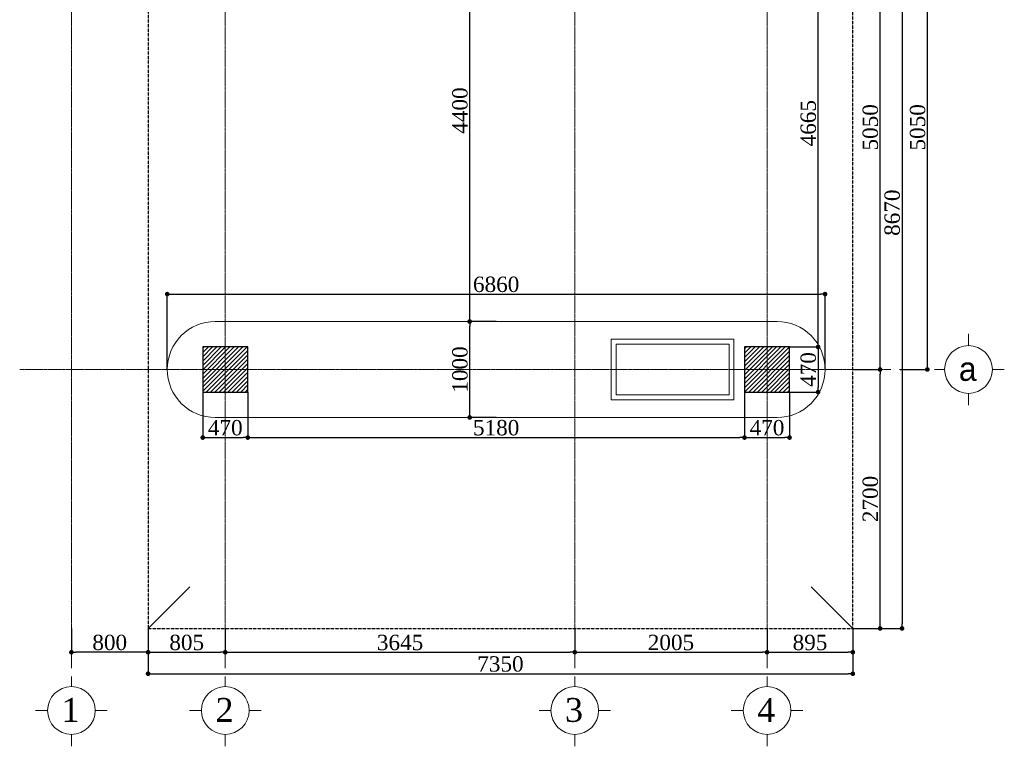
# Model space of a CAD drawing. Header units: millimetres. Extents: x -380439 to -318166, y -60353 to -34389.
# Tile 1 of 19: x -380007 to -369738, y -60353 to -52777. Entities that reach past the tile are written whole.
import ezdxf

# ---------------------------------------------------------------- set-up
doc = ezdxf.new("R2010")
doc.units = ezdxf.units.MM
for name, pattern in [('( Hidden )', [0.375, 0.25, -0.125]), ('CENTER2', [1.125, 0.75, -0.125, 0.125, -0.125]), ('HIDDEN-2-1', [3, 2, -1])]:
    doc.linetypes.add(name, pattern=pattern)
for name, color, linetype in [('002-SHT', 7, 'HIDDEN-2-1'), ('CARCEREBI', 7, 'Continuous'), ('ZOMEBI', 20, 'Continuous')]:
    doc.layers.add(name, color=color, linetype=linetype)
doc.styles.get("Standard").update_dxf_attribs({"font": 'times.ttf'})
doc.dimstyles.new('ZO M100 Ark', dxfattribs={"dimscale": 8, "dimtxt": 8, "dimasz": 3, "dimexe": 0.5, "dimexo": 0, "dimgap": 2, "dimtad": 1, "dimtoh": 1, "dimdec": 0, "dimlfac": 10, "dimzin": 9, "dimtxsty": 'Standard', "dimblk": 'OBLIQUE', "dimcen": 2.5085, "dimdle": 0.5, "dimclrd": 20, "dimclre": 20, "dimclrt": 20, "dimadec": 0, "dimazin": 0, "dimtfac": 1, "dimtdec": 0, "dimtofl": 0, "dimtmove": 0, "dimatfit": 3, "dimfxl": 1, "dimarcsym": 0})

# ---------------------------------------------------------------- blocks, each defined once
blk = doc.blocks.new('_Dot')
at = {"color": 0, "linetype": 'ByBlock', "lineweight": -2}
blk.add_line((-0.5, 0), (-1, 0), dxfattribs=at)
at = {"color": 0, "linetype": 'ByBlock', "lineweight": 40, "const_width": 0.5}
blk.add_lwpolyline([(-0.25, 0, 1), (0.25, 0, 1)], format="xyb", close=True, dxfattribs=at)
blk = doc.blocks.new('*D61')
at = {"layer": 'Defpoints', "color": 0, "lineweight": 30, "transparency": 16777216}
for p in [(-378668, -59124), (-377863, -59124), (-377863, -59372)]:
    blk.add_point(p, dxfattribs=at)
at = {"layer": 'ZOMEBI', "color": 5, "lineweight": -2, "transparency": 16777216}
for p, q in [((-378668, -59124), (-378668, -59392)), ((-377863, -59124), (-377863, -59392)), ((-378620, -59372), (-377911, -59372))]:
    blk.add_line(p, q, dxfattribs=at)
at = {"layer": 'ZOMEBI', "color": 5, "lineweight": -2, "transparency": 16777216, "xscale": 48, "yscale": 48, "zscale": 48, "rotation": 180}
blk.add_blockref('_Dot', (-378668, -59372), dxfattribs=at)
at = {"layer": 'ZOMEBI', "color": 5, "lineweight": -2, "transparency": 16777216, "xscale": 48, "yscale": 48, "zscale": 48}
blk.add_blockref('_Dot', (-377863, -59372), dxfattribs=at)
at = {"layer": 'ZOMEBI', "color": 5, "lineweight": 5, "transparency": 16777216, "insert": (-378265, -59271), "char_height": 160, "attachment_point": 5}
blk.add_mtext('805', dxfattribs=at)
blk = doc.blocks.new('*D62')
at = {"layer": 'Defpoints', "color": 0, "lineweight": 30, "transparency": 16777216}
for p in [(-377863, -59124), (-374218, -59124), (-374218, -59372)]:
    blk.add_point(p, dxfattribs=at)
at = {"layer": 'ZOMEBI', "color": 5, "lineweight": -2, "transparency": 16777216}
for p, q in [((-377863, -59124), (-377863, -59392)), ((-374218, -59124), (-374218, -59392)), ((-377815, -59372), (-374266, -59372))]:
    blk.add_line(p, q, dxfattribs=at)
at = {"layer": 'ZOMEBI', "color": 5, "lineweight": -2, "transparency": 16777216, "xscale": 48, "yscale": 48, "zscale": 48, "rotation": 180}
blk.add_blockref('_Dot', (-377863, -59372), dxfattribs=at)
at = {"layer": 'ZOMEBI', "color": 5, "lineweight": -2, "transparency": 16777216, "xscale": 48, "yscale": 48, "zscale": 48}
blk.add_blockref('_Dot', (-374218, -59372), dxfattribs=at)
at = {"layer": 'ZOMEBI', "color": 5, "lineweight": 5, "transparency": 16777216, "insert": (-376040, -59271), "char_height": 160, "attachment_point": 5}
blk.add_mtext('3645', dxfattribs=at)
blk = doc.blocks.new('*D63')
at = {"layer": 'Defpoints', "color": 0, "lineweight": 30, "transparency": 16777216}
for p in [(-374218, -59124), (-372213, -59124), (-372213, -59372)]:
    blk.add_point(p, dxfattribs=at)
at = {"layer": 'ZOMEBI', "color": 5, "lineweight": -2, "transparency": 16777216}
for p, q in [((-374218, -59124), (-374218, -59392)), ((-372213, -59124), (-372213, -59392)), ((-374170, -59372), (-372261, -59372))]:
    blk.add_line(p, q, dxfattribs=at)
at = {"layer": 'ZOMEBI', "color": 5, "lineweight": -2, "transparency": 16777216, "xscale": 48, "yscale": 48, "zscale": 48, "rotation": 180}
blk.add_blockref('_Dot', (-374218, -59372), dxfattribs=at)
at = {"layer": 'ZOMEBI', "color": 5, "lineweight": -2, "transparency": 16777216, "xscale": 48, "yscale": 48, "zscale": 48}
blk.add_blockref('_Dot', (-372213, -59372), dxfattribs=at)
at = {"layer": 'ZOMEBI', "color": 5, "lineweight": 5, "transparency": 16777216, "insert": (-373215, -59271), "char_height": 160, "attachment_point": 5}
blk.add_mtext('2005', dxfattribs=at)
blk = doc.blocks.new('*D64')
at = {"layer": 'Defpoints', "color": 0, "lineweight": 30, "transparency": 16777216}
for p in [(-372213, -59124), (-371318, -59124), (-371318, -59372)]:
    blk.add_point(p, dxfattribs=at)
at = {"layer": 'ZOMEBI', "color": 5, "lineweight": -2, "transparency": 16777216}
for p, q in [((-372213, -59124), (-372213, -59392)), ((-371318, -59124), (-371318, -59392)), ((-372165, -59372), (-371366, -59372))]:
    blk.add_line(p, q, dxfattribs=at)
at = {"layer": 'ZOMEBI', "color": 5, "lineweight": -2, "transparency": 16777216, "xscale": 48, "yscale": 48, "zscale": 48, "rotation": 180}
blk.add_blockref('_Dot', (-372213, -59372), dxfattribs=at)
at = {"layer": 'ZOMEBI', "color": 5, "lineweight": -2, "transparency": 16777216, "xscale": 48, "yscale": 48, "zscale": 48}
blk.add_blockref('_Dot', (-371318, -59372), dxfattribs=at)
at = {"layer": 'ZOMEBI', "color": 5, "lineweight": 5, "transparency": 16777216, "insert": (-371765, -59271), "char_height": 160, "attachment_point": 5}
blk.add_mtext('895', dxfattribs=at)
blk = doc.blocks.new('*D65')
at = {"layer": 'Defpoints', "color": 0, "lineweight": 30, "transparency": 16777216}
for p in [(-371318, -56424), (-371034, -56424), (-371318, -59124)]:
    blk.add_point(p, dxfattribs=at)
at = {"layer": 'ZOMEBI', "color": 5, "lineweight": -2, "transparency": 16777216}
for p, q in [((-371318, -56424), (-371014, -56424)), ((-371034, -59076), (-371034, -56472)), ((-371318, -59124), (-371014, -59124))]:
    blk.add_line(p, q, dxfattribs=at)
at = {"layer": 'ZOMEBI', "color": 5, "lineweight": -2, "transparency": 16777216, "xscale": 48, "yscale": 48, "zscale": 48}
for p, rotation in [((-371034, -56424), 90), ((-371034, -59124), 270)]:
    blk.add_blockref('_Dot', p, dxfattribs=dict(at, rotation=rotation))
at = {"layer": 'ZOMEBI', "color": 5, "lineweight": 5, "transparency": 16777216, "insert": (-371135, -57774), "char_height": 160, "attachment_point": 5, "rotation": 90}
blk.add_mtext('2700', dxfattribs=at)
blk = doc.blocks.new('*D66')
at = {"layer": 'Defpoints', "color": 0, "lineweight": 30, "transparency": 16777216}
for p in [(-371318, -51374), (-371034, -51374), (-371318, -56424)]:
    blk.add_point(p, dxfattribs=at)
at = {"layer": 'ZOMEBI', "color": 5, "lineweight": -2, "transparency": 16777216}
for p, q in [((-371318, -51374), (-371014, -51374)), ((-371034, -56376), (-371034, -51422)), ((-371318, -56424), (-371014, -56424))]:
    blk.add_line(p, q, dxfattribs=at)
at = {"layer": 'ZOMEBI', "color": 5, "lineweight": -2, "transparency": 16777216, "xscale": 48, "yscale": 48, "zscale": 48}
for p, rotation in [((-371034, -51374), 90), ((-371034, -56424), 270)]:
    blk.add_blockref('_Dot', p, dxfattribs=dict(at, rotation=rotation))
at = {"layer": 'ZOMEBI', "color": 5, "lineweight": 5, "transparency": 16777216, "insert": (-371135, -53899), "char_height": 160, "attachment_point": 5, "rotation": 90}
blk.add_mtext('5050', dxfattribs=at)
blk = doc.blocks.new('*D39')
at = {"layer": 'Defpoints', "color": 0, "lineweight": 30, "transparency": 16777216}
for p in [(-378668, -59348), (-371318, -59348), (-371318, -59596)]:
    blk.add_point(p, dxfattribs=at)
at = {"layer": 'ZOMEBI', "color": 5, "lineweight": -2, "transparency": 16777216}
for p, q in [((-378668, -59348), (-378668, -59616)), ((-371318, -59348), (-371318, -59616)), ((-378620, -59596), (-371366, -59596))]:
    blk.add_line(p, q, dxfattribs=at)
at = {"layer": 'ZOMEBI', "color": 5, "lineweight": -2, "transparency": 16777216, "xscale": 48, "yscale": 48, "zscale": 48, "rotation": 180}
blk.add_blockref('_Dot', (-378668, -59596), dxfattribs=at)
at = {"layer": 'ZOMEBI', "color": 5, "lineweight": -2, "transparency": 16777216, "xscale": 48, "yscale": 48, "zscale": 48}
blk.add_blockref('_Dot', (-371318, -59596), dxfattribs=at)
at = {"layer": 'ZOMEBI', "color": 5, "lineweight": 5, "transparency": 16777216, "insert": (-374993, -59495), "char_height": 160, "attachment_point": 5}
blk.add_mtext('7350', dxfattribs=at)
blk = doc.blocks.new('*D40')
at = {"layer": 'Defpoints', "color": 0, "lineweight": 30, "transparency": 16777216}
for p in [(-371094, -50454), (-371094, -59124), (-370805, -59124)]:
    blk.add_point(p, dxfattribs=at)
at = {"layer": 'ZOMEBI', "color": 5, "lineweight": -2, "transparency": 16777216}
for p, q in [((-371094, -50454), (-370785, -50454)), ((-370805, -50502), (-370805, -59076)), ((-371094, -59124), (-370785, -59124))]:
    blk.add_line(p, q, dxfattribs=at)
at = {"layer": 'ZOMEBI', "color": 5, "lineweight": -2, "transparency": 16777216, "xscale": 48, "yscale": 48, "zscale": 48}
for p, rotation in [((-370805, -50454), 90), ((-370805, -59124), 270)]:
    blk.add_blockref('_Dot', p, dxfattribs=dict(at, rotation=rotation))
at = {"layer": 'ZOMEBI', "color": 5, "lineweight": 5, "transparency": 16777216, "insert": (-370907, -54789), "char_height": 160, "attachment_point": 5, "rotation": 90}
blk.add_mtext('8670', dxfattribs=at)
blk = doc.blocks.new('*D41')
at = {"layer": 'Defpoints', "color": 0, "lineweight": 30, "transparency": 16777216}
for p in [(-379468, -59124), (-378668, -59124), (-379468, -59372)]:
    blk.add_point(p, dxfattribs=at)
at = {"layer": 'ZOMEBI', "color": 5, "lineweight": -2, "transparency": 16777216}
for p, q in [((-379468, -59124), (-379468, -59392)), ((-378668, -59124), (-378668, -59392)), ((-378716, -59372), (-379420, -59372))]:
    blk.add_line(p, q, dxfattribs=at)
at = {"layer": 'ZOMEBI', "color": 5, "lineweight": -2, "transparency": 16777216, "xscale": 48, "yscale": 48, "zscale": 48, "rotation": 180}
blk.add_blockref('_Dot', (-379468, -59372), dxfattribs=at)
at = {"layer": 'ZOMEBI', "color": 5, "lineweight": -2, "transparency": 16777216, "xscale": 48, "yscale": 48, "zscale": 48}
blk.add_blockref('_Dot', (-378668, -59372), dxfattribs=at)
at = {"layer": 'ZOMEBI', "color": 5, "lineweight": 5, "transparency": 16777216, "insert": (-379068, -59271), "char_height": 160, "attachment_point": 5}
blk.add_mtext('800', dxfattribs=at)
blk = doc.blocks.new('GERZI')
at = {"layer": 'CARCEREBI', "color": 5, "lineweight": 5}
for points in [[(0, 5.798), (0, 3.546)], [(0, 2.855), (0, 2)], [(-2, 0), (-3, 0)], [(2, 0), (3, 0)], [(0, -2), (0, -3)]]:
    blk.add_lwpolyline(points, dxfattribs=at)
blk.add_circle((0, 0), 2, dxfattribs=at)
blk = doc.blocks.new('*D42')
at = {"layer": 'Defpoints', "color": 0, "lineweight": 30, "transparency": 16777216}
for p in [(-370825, -51374), (-370541, -51374), (-370825, -56424)]:
    blk.add_point(p, dxfattribs=at)
at = {"layer": 'ZOMEBI', "color": 5, "lineweight": -2, "transparency": 16777216}
for p, q in [((-370825, -51374), (-370521, -51374)), ((-370541, -56376), (-370541, -51422)), ((-370825, -56424), (-370521, -56424))]:
    blk.add_line(p, q, dxfattribs=at)
at = {"layer": 'ZOMEBI', "color": 5, "lineweight": -2, "transparency": 16777216, "xscale": 48, "yscale": 48, "zscale": 48}
for p, rotation in [((-370541, -51374), 90), ((-370541, -56424), 270)]:
    blk.add_blockref('_Dot', p, dxfattribs=dict(at, rotation=rotation))
at = {"layer": 'ZOMEBI', "color": 5, "lineweight": 5, "transparency": 16777216, "insert": (-370642, -53899), "char_height": 160, "attachment_point": 5, "rotation": 90}
blk.add_mtext('5050', dxfattribs=at)
blk = doc.blocks.new('*D45')
at = {"layer": 'Defpoints', "color": 0, "lineweight": 30, "transparency": 16777216}
for p in [(-371978, -51524), (-371680, -51524), (-371978, -56189)]:
    blk.add_point(p, dxfattribs=at)
at = {"layer": 'ZOMEBI', "color": 5, "lineweight": -2, "transparency": 16777216}
for p, q in [((-371978, -51524), (-371660, -51524)), ((-371680, -56141), (-371680, -51572)), ((-371978, -56189), (-371660, -56189))]:
    blk.add_line(p, q, dxfattribs=at)
at = {"layer": 'ZOMEBI', "color": 5, "lineweight": -2, "transparency": 16777216, "xscale": 48, "yscale": 48, "zscale": 48}
for p, rotation in [((-371680, -51524), 90), ((-371680, -56189), 270)]:
    blk.add_blockref('_Dot', p, dxfattribs=dict(at, rotation=rotation))
at = {"layer": 'ZOMEBI', "color": 5, "lineweight": 5, "transparency": 16777216, "insert": (-371782, -53856), "char_height": 160, "attachment_point": 5, "rotation": 90}
blk.add_mtext('4665', dxfattribs=at)
blk = doc.blocks.new('*D46')
at = {"layer": 'Defpoints', "color": 0, "lineweight": 30, "transparency": 16777216}
for p in [(-371978, -56189), (-371978, -56659), (-371680, -56659)]:
    blk.add_point(p, dxfattribs=at)
at = {"layer": 'ZOMEBI', "color": 5, "lineweight": -2, "transparency": 16777216}
for p, q in [((-371978, -56189), (-371660, -56189)), ((-371680, -56237), (-371680, -56611)), ((-371978, -56659), (-371660, -56659))]:
    blk.add_line(p, q, dxfattribs=at)
at = {"layer": 'ZOMEBI', "color": 5, "lineweight": -2, "transparency": 16777216, "xscale": 48, "yscale": 48, "zscale": 48}
for p, rotation in [((-371680, -56189), 90), ((-371680, -56659), 270)]:
    blk.add_blockref('_Dot', p, dxfattribs=dict(at, rotation=rotation))
at = {"layer": 'ZOMEBI', "color": 5, "lineweight": 5, "transparency": 16777216, "insert": (-371782, -56424), "char_height": 160, "attachment_point": 5, "rotation": 90}
blk.add_mtext('470', dxfattribs=at)
blk = doc.blocks.new('*D68')
at = {"layer": 'Defpoints', "color": 0, "lineweight": 30, "transparency": 16777216}
for p in [(-378098, -56659), (-377628, -56659), (-377628, -57134)]:
    blk.add_point(p, dxfattribs=at)
at = {"layer": 'ZOMEBI', "color": 5, "lineweight": -2, "transparency": 16777216}
for p, q in [((-378098, -56659), (-378098, -57154)), ((-377628, -56659), (-377628, -57154)), ((-378050, -57134), (-377676, -57134))]:
    blk.add_line(p, q, dxfattribs=at)
at = {"layer": 'ZOMEBI', "color": 5, "lineweight": -2, "transparency": 16777216, "xscale": 48, "yscale": 48, "zscale": 48, "rotation": 180}
blk.add_blockref('_Dot', (-378098, -57134), dxfattribs=at)
at = {"layer": 'ZOMEBI', "color": 5, "lineweight": -2, "transparency": 16777216, "xscale": 48, "yscale": 48, "zscale": 48}
blk.add_blockref('_Dot', (-377628, -57134), dxfattribs=at)
at = {"layer": 'ZOMEBI', "color": 5, "lineweight": 5, "transparency": 16777216, "insert": (-377863, -57032), "char_height": 160, "attachment_point": 5}
blk.add_mtext('470', dxfattribs=at)
blk = doc.blocks.new('*D69')
at = {"layer": 'Defpoints', "color": 0, "lineweight": 30, "transparency": 16777216}
for p in [(-377628, -56659), (-372448, -56659), (-372448, -57134)]:
    blk.add_point(p, dxfattribs=at)
at = {"layer": 'ZOMEBI', "color": 5, "lineweight": -2, "transparency": 16777216}
for p, q in [((-377628, -56659), (-377628, -57154)), ((-372448, -56659), (-372448, -57154)), ((-377580, -57134), (-372496, -57134))]:
    blk.add_line(p, q, dxfattribs=at)
at = {"layer": 'ZOMEBI', "color": 5, "lineweight": -2, "transparency": 16777216, "xscale": 48, "yscale": 48, "zscale": 48, "rotation": 180}
blk.add_blockref('_Dot', (-377628, -57134), dxfattribs=at)
at = {"layer": 'ZOMEBI', "color": 5, "lineweight": -2, "transparency": 16777216, "xscale": 48, "yscale": 48, "zscale": 48}
blk.add_blockref('_Dot', (-372448, -57134), dxfattribs=at)
at = {"layer": 'ZOMEBI', "color": 5, "lineweight": 5, "transparency": 16777216, "insert": (-375038, -57032), "char_height": 160, "attachment_point": 5}
blk.add_mtext('5180', dxfattribs=at)
blk = doc.blocks.new('*D70')
at = {"layer": 'Defpoints', "color": 0, "lineweight": 30, "transparency": 16777216}
for p in [(-372448, -56659), (-371978, -56659), (-371978, -57134)]:
    blk.add_point(p, dxfattribs=at)
at = {"layer": 'ZOMEBI', "color": 5, "lineweight": -2, "transparency": 16777216}
for p, q in [((-372448, -56659), (-372448, -57154)), ((-371978, -56659), (-371978, -57154)), ((-372400, -57134), (-372026, -57134))]:
    blk.add_line(p, q, dxfattribs=at)
at = {"layer": 'ZOMEBI', "color": 5, "lineweight": -2, "transparency": 16777216, "xscale": 48, "yscale": 48, "zscale": 48, "rotation": 180}
blk.add_blockref('_Dot', (-372448, -57134), dxfattribs=at)
at = {"layer": 'ZOMEBI', "color": 5, "lineweight": -2, "transparency": 16777216, "xscale": 48, "yscale": 48, "zscale": 48}
blk.add_blockref('_Dot', (-371978, -57134), dxfattribs=at)
at = {"layer": 'ZOMEBI', "color": 5, "lineweight": 5, "transparency": 16777216, "insert": (-372213, -57032), "char_height": 160, "attachment_point": 5}
blk.add_mtext('470', dxfattribs=at)
blk = doc.blocks.new('*D71')
at = {"layer": 'Defpoints', "color": 0, "lineweight": 30, "transparency": 16777216}
for p in [(-375314, -55924), (-375038, -55924), (-375038, -56924)]:
    blk.add_point(p, dxfattribs=at)
at = {"layer": 'ZOMEBI', "color": 5, "lineweight": -2, "transparency": 16777216}
for p, q in [((-375038, -55924), (-375334, -55924)), ((-375314, -56876), (-375314, -55972)), ((-375038, -56924), (-375334, -56924))]:
    blk.add_line(p, q, dxfattribs=at)
at = {"layer": 'ZOMEBI', "color": 5, "lineweight": -2, "transparency": 16777216, "xscale": 48, "yscale": 48, "zscale": 48}
for p, rotation in [((-375314, -55924), 90), ((-375314, -56924), 270)]:
    blk.add_blockref('_Dot', p, dxfattribs=dict(at, rotation=rotation))
at = {"layer": 'ZOMEBI', "color": 5, "lineweight": 5, "transparency": 16777216, "insert": (-375415, -56424), "char_height": 160, "attachment_point": 5, "rotation": 90}
blk.add_mtext('1000', dxfattribs=at)
blk = doc.blocks.new('*D72')
at = {"layer": 'Defpoints', "color": 0, "lineweight": 30, "transparency": 16777216}
for p in [(-375314, -51524), (-375128, -51524), (-375038, -55924)]:
    blk.add_point(p, dxfattribs=at)
at = {"layer": 'ZOMEBI', "color": 5, "lineweight": -2, "transparency": 16777216}
for p, q in [((-375128, -51524), (-375334, -51524)), ((-375314, -55876), (-375314, -51572)), ((-375038, -55924), (-375334, -55924))]:
    blk.add_line(p, q, dxfattribs=at)
at = {"layer": 'ZOMEBI', "color": 5, "lineweight": -2, "transparency": 16777216, "xscale": 48, "yscale": 48, "zscale": 48}
for p, rotation in [((-375314, -51524), 90), ((-375314, -55924), 270)]:
    blk.add_blockref('_Dot', p, dxfattribs=dict(at, rotation=rotation))
at = {"layer": 'ZOMEBI', "color": 5, "lineweight": 5, "transparency": 16777216, "insert": (-375415, -53724), "char_height": 160, "attachment_point": 5, "rotation": 90}
blk.add_mtext('4400', dxfattribs=at)
blk = doc.blocks.new('*D73')
at = {"layer": 'Defpoints', "color": 0, "lineweight": 30, "transparency": 16777216}
for p in [(-371608, -55638), (-378468, -56424), (-371608, -56424)]:
    blk.add_point(p, dxfattribs=at)
at = {"layer": 'ZOMEBI', "color": 5, "lineweight": -2, "transparency": 16777216}
for p, q in [((-378468, -56424), (-378468, -55618)), ((-378420, -55638), (-371656, -55638)), ((-371608, -56424), (-371608, -55618))]:
    blk.add_line(p, q, dxfattribs=at)
at = {"layer": 'ZOMEBI', "color": 5, "lineweight": -2, "transparency": 16777216, "xscale": 48, "yscale": 48, "zscale": 48, "rotation": 180}
blk.add_blockref('_Dot', (-378468, -55638), dxfattribs=at)
at = {"layer": 'ZOMEBI', "color": 5, "lineweight": -2, "transparency": 16777216, "xscale": 48, "yscale": 48, "zscale": 48}
blk.add_blockref('_Dot', (-371608, -55638), dxfattribs=at)
at = {"layer": 'ZOMEBI', "color": 5, "lineweight": 5, "transparency": 16777216, "insert": (-375038, -55537), "char_height": 160, "attachment_point": 5}
blk.add_mtext('6860', dxfattribs=at)

msp = doc.modelspace()

# ---------------------------------------------------------------- hatches: boundary and pattern name
at = {"lineweight": 5}
h = msp.add_hatch(dxfattribs=at)
h.set_pattern_fill('ANSI31', color=256, scale=10)
h.set_pattern_definition([(45, (-382893.605, -51523.963), (-22.45064, 22.45064), [])])
h.paths.add_polyline_path([(-372447.7, -51524), (-371977.7, -51524), (-371977.7, -51054), (-372447.7, -51054)])
h.paths.add_polyline_path([(-372447.7, -56659), (-371977.7, -56659), (-371977.7, -56189), (-372447.7, -56189)])
h.paths.add_polyline_path([(-378097.7, -56659), (-377627.7, -56659), (-377627.7, -56189), (-378097.7, -56189)])

# ---------------------------------------------------------------- linework, layer by layer
at = {"color": 204, "linetype": 'CENTER2', "lineweight": 9, "ltscale": 10}
for points in [[(-379467.7, -59295.5), (-379467.7, -47634.8)], [(-374217.7, -59295.5), (-374217.7, -47634.8)], [(-372212.7, -59295.5), (-372212.7, -47634.8)], [(-377862.7, -59295.5), (-377862.7, -50580.5)], [(-370921.4, -56424), (-380006.9, -56424)]]:
    msp.add_lwpolyline(points, dxfattribs=at)
at = {"lineweight": 15, "ltscale": 0.5}
msp.add_lwpolyline([(-377967.7, -56924), (-372107.7, -56924, 0.4142136), (-371607.7, -56424), (-371607.7, -56424, 0.4142136), (-372107.7, -55924), (-377967.7, -55924, 0.4142136), (-378467.7, -56424), (-378467.7, -56424, 0.4142136)], format="xyb", close=True, dxfattribs=at)
at = {"lineweight": 9, "ltscale": 0.5}
for points in [[(-372557.7, -56739), (-373837.7, -56739), (-373837.7, -56109), (-372557.7, -56109)], [(-372607.7, -56689), (-373787.7, -56689), (-373787.7, -56159), (-372607.7, -56159)]]:
    msp.add_lwpolyline(points, close=True, dxfattribs=at)
at = {"lineweight": 30}
for points in [[(-378097.7, -56659), (-377627.7, -56659), (-377627.7, -56189), (-378097.7, -56189)], [(-372447.7, -56659), (-371977.7, -56659), (-371977.7, -56189), (-372447.7, -56189)]]:
    msp.add_lwpolyline(points, close=True, dxfattribs=at)
at = {"color": 5, "lineweight": 9}
for points in [[(-378667.7, -59124), (-378233.5, -58689.7)], [(-371317.7, -59124), (-371751.9, -58689.7)]]:
    msp.add_lwpolyline(points, dxfattribs=at)
at = {"layer": '002-SHT', "color": 5, "linetype": '( Hidden )', "lineweight": 30, "ltscale": 10}
msp.add_lwpolyline([(-378667.7, -50454), (-378667.7, -50824), (-378667.7, -59124), (-371317.7, -59124), (-371317.7, -50824), (-371317.7, -50454)], close=True, dxfattribs=at)

# ---------------------------------------------------------------- block references
at = {"color": 3, "lineweight": 5, "xscale": -124.4160000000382, "yscale": 124.4160000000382, "zscale": 124.4160000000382, "rotation": 90}
msp.add_blockref('GERZI', (-370111.6, -56424), dxfattribs=at)
at = {"color": 3, "lineweight": 5, "xscale": -124.4160000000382, "yscale": 124.4160000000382, "zscale": 124.4160000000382}
for p in [(-379467.7, -59979.5), (-377862.7, -59979.5), (-374217.7, -59979.5), (-372212.7, -59979.5)]:
    msp.add_blockref('GERZI', p, dxfattribs=at)

# ---------------------------------------------------------------- texts
at = {"color": 5, "lineweight": 5, "width": 136.051, "attachment_point": 3}
for s, insert, char_height in [('\\pxqc;{\\fAcadMtavr|b0|i0|c0|p2;a}', (-370051.9, -56293.4), 248.832), ('\\pxqc;1', (-379408, -59848.9), 248.83), ('\\pxqc;2', (-377803, -59848.9), 248.83), ('\\pxqc;3', (-374158, -59848.9), 248.83), ('\\pxqc;4', (-372153, -59848.9), 248.83)]:
    msp.add_mtext(s, dxfattribs=dict(at, insert=insert, char_height=char_height))

# ---------------------------------------------------------------- dimensions: what is measured, and where the dimension line sits
at = {"layer": 'ZOMEBI', "color": 3, "lineweight": 5}
for base, p1, p2, angle, picture, middle in [((-370805.5, -59124), (-371093.7, -50454), (-371093.7, -59124), 270, '*D40', (-370907.1, -54789)), ((-371033.6, -51374), (-371317.7, -56424), (-371317.7, -51374), 90, '*D66', (-371134.9, -53899)), ((-370540.7, -51374), (-370824.8, -56424), (-370824.8, -51374), 90, '*D42', (-370642.1, -53899)), ((-375313.9, -51524), (-375037.7, -55924), (-375127.7, -51524), 90, '*D72', (-375415.3, -53724)), ((-371680.2, -51524), (-371977.7, -56189), (-371977.7, -51524), 270, '*D45', (-371781.6, -53856.5)), ((-375313.9, -55924), (-375037.7, -56924), (-375037.7, -55924), 90, '*D71', (-375415.3, -56424)), ((-371680.2, -56659), (-371977.7, -56189), (-371977.7, -56659), 90, '*D46', (-371781.9, -56424)), ((-371033.6, -56424), (-371317.7, -59124), (-371317.7, -56424), 90, '*D65', (-371135.2, -57774)), ((-379467.7, -59372.2), (-378667.7, -59124), (-379467.7, -59124), 180, '*D41', (-379067.7, -59270.8))]:
    dim = msp.add_linear_dim(base=base, p1=p1, p2=p2, angle=angle, dimstyle='ZO M100 Ark', override={"dimscale": 40, "dimtxt": 4, "dimasz": 1.2, "dimgap": 0.5, "dimlfac": 1, "dimblk1": 'Dot', "dimblk2": 'Dot', "dimsah": 1, "dimclrd": 5, "dimclre": 5, "dimclrt": 5, "dimfxl": 0.18, "dimarcsym": 1}, dxfattribs=at)
    dim.commit()
    dim.dimension.update_dxf_attribs({"geometry": picture, "text_midpoint": middle})
for base, p1, p2, picture, middle in [((-371607.7, -55638.3), (-378467.7, -56424), (-371607.7, -56424), '*D73', (-375037.7, -55536.9)), ((-377627.7, -57133.7), (-378097.7, -56659), (-377627.7, -56659), '*D68', (-377862.7, -57032.1)), ((-372447.7, -57133.7), (-377627.7, -56659), (-372447.7, -56659), '*D69', (-375037.7, -57032.3)), ((-371977.7, -57133.7), (-372447.7, -56659), (-371977.7, -56659), '*D70', (-372212.7, -57032.1)), ((-377862.7, -59372.2), (-378667.7, -59124), (-377862.7, -59124), '*D61', (-378265.2, -59270.8)), ((-374217.7, -59372.2), (-377862.7, -59124), (-374217.7, -59124), '*D62', (-376040.2, -59270.8)), ((-372212.7, -59372.2), (-374217.7, -59124), (-372212.7, -59124), '*D63', (-373215.2, -59270.8)), ((-371317.7, -59372.2), (-372212.7, -59124), (-371317.7, -59124), '*D64', (-371765.2, -59270.6)), ((-371317.7, -59596.2), (-378667.7, -59348), (-371317.7, -59348), '*D39', (-374992.7, -59494.6))]:
    dim = msp.add_linear_dim(base=base, p1=p1, p2=p2, dimstyle='ZO M100 Ark', override={"dimscale": 40, "dimtxt": 4, "dimasz": 1.2, "dimgap": 0.5, "dimlfac": 1, "dimblk1": 'Dot', "dimblk2": 'Dot', "dimsah": 1, "dimclrd": 5, "dimclre": 5, "dimclrt": 5, "dimfxl": 0.18, "dimarcsym": 1}, dxfattribs=at)
    dim.commit()
    dim.dimension.update_dxf_attribs({"geometry": picture, "text_midpoint": middle})

doc.saveas('drawing.dxf')
